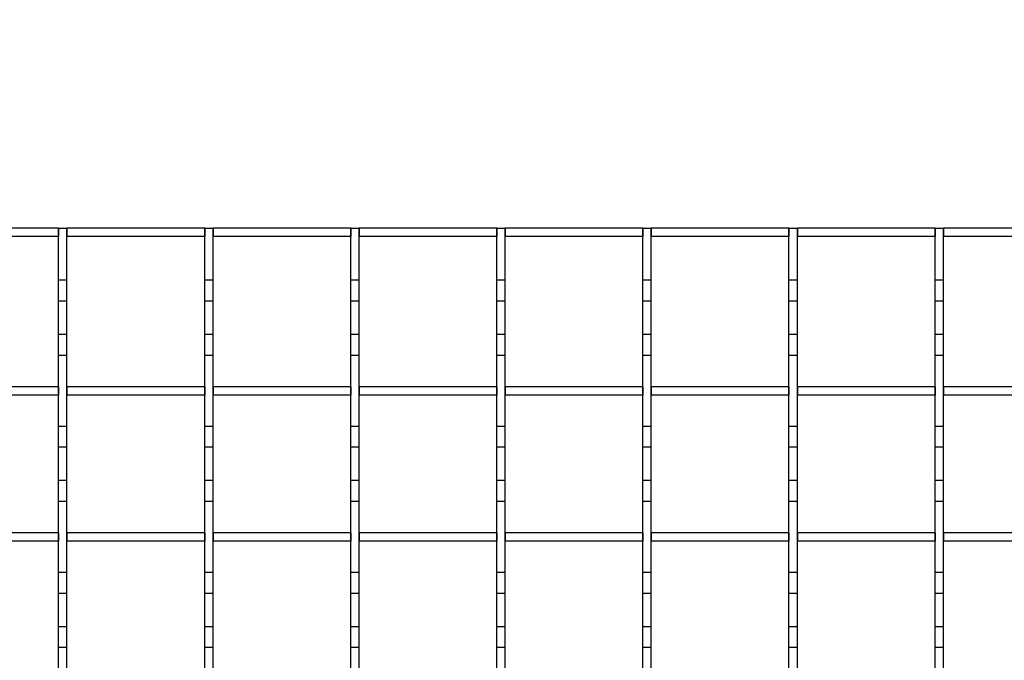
# Model space of a CAD drawing. Extents: x -72 to 51457, y 0 to 26838.
# Tile 115 of 203: x 9238 to 9474, y 9684 to 9838. Entities that reach past the tile are written whole.
import ezdxf
from ezdxf.enums import TextEntityAlignment as Align

# ---------------------------------------------------------------- set-up
doc = ezdxf.new("R2010")
doc.units = 0
doc.header["$LTSCALE"] = 12
for name, pattern in [('LDM', [0]), ('LEA', [0]), ('LFUN', [0]), ('SOLID_THIN', [0])]:
    doc.linetypes.add(name, pattern=pattern)
doc.layers.get('0').update_dxf_attribs({"linetype": 'CONTINUOUS'})
doc.layers.add('4', color=7, linetype='CONTINUOUS')
doc.styles.get("Standard").update_dxf_attribs({"font": 'medtext', "width": 0.75})
doc.styles.add('TDM', font='TXT', dxfattribs={"width": 0.675})
doc.dimstyles.new('MEDDIM1642', dxfattribs={"dimscale": 20, "dimtxt": 6, "dimasz": 3.5, "dimexe": 2.5, "dimexo": 2.5, "dimgap": 1.665, "dimtad": 1, "dimdec": 4, "dimrnd": 1, "dimzin": 12, "dimdsep": 46, "dimtxsty": 'Standard', "dimblk": 'MEDFUNV_7', "dimcen": 30, "dimclrd": 7, "dimclre": 7, "dimclrt": 7, "dimadec": 0, "dimazin": 0, "dimtfac": 0.7, "dimtdec": 4, "dimtmove": 0, "dimatfit": 3, "dimldrblk": 'MEDFUNV_7', "dimfxl": 0, "dimtolj": 1, "dimtzin": 0, "dimarcsym": 0})
doc.dimstyles.new('MEDDIM8157', dxfattribs={"dimscale": 20, "dimtxt": 6, "dimasz": 3.5, "dimexe": 2.5, "dimexo": 2.5, "dimgap": 1.665, "dimtad": 1, "dimdec": 4, "dimrnd": 1, "dimzin": 12, "dimdsep": 46, "dimtxsty": 'Standard', "dimblk": 'MEDFUNV_7', "dimcen": 30, "dimclrd": 7, "dimclre": 7, "dimclrt": 7, "dimadec": 0, "dimazin": 0, "dimtfac": 0.7, "dimtdec": 4, "dimtmove": 0, "dimatfit": 3, "dimldrblk": 'MEDFUNV_7', "dimfxl": 0, "dimtolj": 1, "dimtzin": 0, "dimarcsym": 0})

# ---------------------------------------------------------------- blocks, each defined once
blk = doc.blocks.new('MEDFUNV_6')
at = {"color": 0, "linetype": 'LFUN', "lineweight": -2}
for points in [[(1, 0.1333), (0, 0), (1, -0.1333), (1, 0.1333)], [(1, 0.1111), (0.1667, 0), (1, -0.1111)], [(1, 0.0889), (0.3333, 0), (1, -0.0889)], [(1, 0.0667), (0.5, 0), (1, -0.0667)], [(1, 0.0444), (0.6667, 0), (1, -0.0444)], [(1, 0.0222), (0.8333, 0), (1, -0.0222)]]:
    blk.add_lwpolyline(points, dxfattribs=at)
blk = doc.blocks.new('MEDFUNV_7')
at = {"color": 0, "linetype": 'LFUN', "lineweight": -2}
for points in [[(-1, 0.1333), (0, 0), (-1, -0.1333), (-1, 0.1333)], [(-1, 0.1111), (-0.1667, 0), (-1, -0.1111)], [(-1, 0.0889), (-0.3333, 0), (-1, -0.0889)], [(-1, 0.0667), (-0.5, 0), (-1, -0.0667)], [(-1, 0.0444), (-0.6667, 0), (-1, -0.0444)], [(-1, 0.0222), (-0.8333, 0), (-1, -0.0222)]]:
    blk.add_lwpolyline(points, dxfattribs=at)
blk = doc.blocks.new('MEDCLUMP_DIM_1643_')
at = {"layer": '4', "color": 7, "linetype": 'LEA', "lineweight": 25}
for p, q in [((5834.76, 9566.68), (5834.76, 10860.26)), ((10834.76, 9478.68), (10834.76, 10860.26))]:
    blk.add_line(p, q, dxfattribs=at)
at = {"layer": '4', "color": 7, "linetype": 'LDM', "lineweight": 25}
blk.add_line((5834.76, 10810.26), (10834.76, 10810.26), dxfattribs=at)
at = {"layer": '4', "color": 7, "linetype": 'LDM', "lineweight": 25, "xscale": 70, "yscale": 70, "zscale": 70}
for name, p in [('MEDFUNV_6', (5834.76, 10810.26)), ('MEDFUNV_7', (10834.76, 10810.26))]:
    blk.add_blockref(name, p, dxfattribs=at)
at = {"layer": '4', "color": 7, "lineweight": 25, "style": 'TDM', "width": 0.781579}
blk.add_text('5000', height=120, dxfattribs=at).set_placement((8186.26, 10810.26), align=Align.BOTTOM_LEFT)
blk = doc.blocks.new('*D70')
at = {"lineweight": 0}
blk.add_blockref('MEDCLUMP_DIM_1643_', (0, 0), dxfattribs=at)
blk = doc.blocks.new('MEDCLUMP_DIM_8158_')
at = {"layer": '4', "color": 7, "linetype": 'LEA', "lineweight": 25}
for p, q in [((5834.76, 10690.47), (5834.76, 11104.98)), ((11834.76, 9566.34), (11834.76, 11104.98))]:
    blk.add_line(p, q, dxfattribs=at)
at = {"layer": '4', "color": 7, "linetype": 'LDM', "lineweight": 25}
blk.add_line((5834.76, 11054.98), (11834.76, 11054.98), dxfattribs=at)
at = {"layer": '4', "color": 7, "linetype": 'LDM', "lineweight": 25, "xscale": 70, "yscale": 70, "zscale": 70}
for name, p in [('MEDFUNV_6', (5834.76, 11054.98)), ('MEDFUNV_7', (11834.76, 11054.98))]:
    blk.add_blockref(name, p, dxfattribs=at)
at = {"layer": '4', "color": 7, "lineweight": 25, "style": 'TDM'}
for s, width, p in [('( Option Aquaclean)', 0.748515, (8267.25, 11054.98)), ('6000', 0.781579, (7890.26, 11054.98))]:
    blk.add_text(s, height=120, dxfattribs=dict(at, width=width)).set_placement(p, align=Align.BOTTOM_LEFT)
blk = doc.blocks.new('*D16')
at = {"lineweight": 0}
blk.add_blockref('MEDCLUMP_DIM_8158_', (0, 0), dxfattribs=at)
blk = doc.blocks.new('Vela_Drauf')
at = {"color": 7, "linetype": 'SOLID_THIN', "lineweight": 25}
for p, q in [((9247.26, 9787.68), (9214.26, 9787.68)), ((9247.26, 9785.68), (9214.26, 9785.68)), ((9247.26, 9787.68), (9249.26, 9787.68)), ((9247.26, 9775.18), (9247.26, 9787.68)), ((9247.26, 9787.68), (9247.26, 9785.68)), ((9249.26, 9775.18), (9249.26, 9787.68)), ((9249.26, 9787.68), (9249.26, 9785.68)), ((9282.26, 9787.68), (9249.26, 9787.68)), ((9282.26, 9785.68), (9249.26, 9785.68)), ((9282.26, 9787.68), (9284.26, 9787.68)), ((9282.26, 9775.18), (9282.26, 9787.68)), ((9282.26, 9787.68), (9282.26, 9785.68)), ((9284.26, 9775.18), (9284.26, 9787.68)), ((9284.26, 9787.68), (9284.26, 9785.68)), ((9317.26, 9787.68), (9284.26, 9787.68)), ((9317.26, 9785.68), (9284.26, 9785.68)), ((9317.26, 9787.68), (9319.26, 9787.68)), ((9317.26, 9775.18), (9317.26, 9787.68)), ((9317.26, 9787.68), (9317.26, 9785.68)), ((9319.26, 9775.18), (9319.26, 9787.68)), ((9319.26, 9787.68), (9319.26, 9785.68)), ((9352.26, 9787.68), (9319.26, 9787.68)), ((9352.26, 9785.68), (9319.26, 9785.68)), ((9352.26, 9787.68), (9354.26, 9787.68)), ((9352.26, 9775.18), (9352.26, 9787.68)), ((9352.26, 9787.68), (9352.26, 9785.68)), ((9354.26, 9775.18), (9354.26, 9787.68)), ((9354.26, 9787.68), (9354.26, 9785.68)), ((9387.26, 9787.68), (9354.26, 9787.68)), ((9387.26, 9785.68), (9354.26, 9785.68)), ((9387.26, 9787.68), (9389.26, 9787.68)), ((9387.26, 9775.18), (9387.26, 9787.68)), ((9387.26, 9787.68), (9387.26, 9785.68)), ((9389.26, 9775.18), (9389.26, 9787.68)), ((9389.26, 9787.68), (9389.26, 9785.68)), ((9422.26, 9787.68), (9389.26, 9787.68)), ((9422.26, 9785.68), (9389.26, 9785.68)), ((9422.26, 9787.68), (9424.26, 9787.68)), ((9422.26, 9775.18), (9422.26, 9787.68)), ((9422.26, 9787.68), (9422.26, 9785.68)), ((9424.26, 9775.18), (9424.26, 9787.68)), ((9424.26, 9787.68), (9424.26, 9785.68)), ((9457.26, 9787.68), (9424.26, 9787.68)), ((9457.26, 9785.68), (9424.26, 9785.68)), ((9457.26, 9787.68), (9459.26, 9787.68)), ((9457.26, 9775.18), (9457.26, 9787.68)), ((9457.26, 9787.68), (9457.26, 9785.68)), ((9459.26, 9775.18), (9459.26, 9787.68)), ((9459.26, 9787.68), (9459.26, 9785.68)), ((9492.26, 9787.68), (9459.26, 9787.68)), ((9492.26, 9785.68), (9459.26, 9785.68)), ((9249.26, 9775.18), (9247.26, 9775.18)), ((9247.26, 9770.18), (9247.26, 9775.18)), ((9249.26, 9770.18), (9249.26, 9775.18)), ((9284.26, 9775.18), (9282.26, 9775.18)), ((9282.26, 9770.18), (9282.26, 9775.18)), ((9284.26, 9770.18), (9284.26, 9775.18)), ((9319.26, 9775.18), (9317.26, 9775.18)), ((9317.26, 9770.18), (9317.26, 9775.18)), ((9319.26, 9770.18), (9319.26, 9775.18)), ((9354.26, 9775.18), (9352.26, 9775.18)), ((9352.26, 9770.18), (9352.26, 9775.18)), ((9354.26, 9770.18), (9354.26, 9775.18)), ((9389.26, 9775.18), (9387.26, 9775.18)), ((9387.26, 9770.18), (9387.26, 9775.18)), ((9389.26, 9770.18), (9389.26, 9775.18)), ((9424.26, 9775.18), (9422.26, 9775.18)), ((9422.26, 9770.18), (9422.26, 9775.18)), ((9424.26, 9770.18), (9424.26, 9775.18)), ((9459.26, 9775.18), (9457.26, 9775.18)), ((9457.26, 9770.18), (9457.26, 9775.18)), ((9459.26, 9770.18), (9459.26, 9775.18)), ((9249.26, 9770.18), (9247.26, 9770.18)), ((9247.26, 9762.18), (9247.26, 9770.18)), ((9249.26, 9762.18), (9249.26, 9770.18)), ((9284.26, 9770.18), (9282.26, 9770.18)), ((9282.26, 9762.18), (9282.26, 9770.18)), ((9284.26, 9762.18), (9284.26, 9770.18)), ((9319.26, 9770.18), (9317.26, 9770.18)), ((9317.26, 9762.18), (9317.26, 9770.18)), ((9319.26, 9762.18), (9319.26, 9770.18)), ((9354.26, 9770.18), (9352.26, 9770.18)), ((9352.26, 9762.18), (9352.26, 9770.18)), ((9354.26, 9762.18), (9354.26, 9770.18)), ((9389.26, 9770.18), (9387.26, 9770.18)), ((9387.26, 9762.18), (9387.26, 9770.18)), ((9389.26, 9762.18), (9389.26, 9770.18)), ((9424.26, 9770.18), (9422.26, 9770.18)), ((9422.26, 9762.18), (9422.26, 9770.18)), ((9424.26, 9762.18), (9424.26, 9770.18)), ((9459.26, 9770.18), (9457.26, 9770.18)), ((9457.26, 9762.18), (9457.26, 9770.18)), ((9459.26, 9762.18), (9459.26, 9770.18)), ((9249.26, 9762.18), (9247.26, 9762.18)), ((9247.26, 9757.18), (9247.26, 9762.18)), ((9249.26, 9757.18), (9249.26, 9762.18)), ((9284.26, 9762.18), (9282.26, 9762.18)), ((9282.26, 9757.18), (9282.26, 9762.18)), ((9284.26, 9757.18), (9284.26, 9762.18)), ((9319.26, 9762.18), (9317.26, 9762.18)), ((9317.26, 9757.18), (9317.26, 9762.18)), ((9319.26, 9757.18), (9319.26, 9762.18)), ((9354.26, 9762.18), (9352.26, 9762.18)), ((9352.26, 9757.18), (9352.26, 9762.18)), ((9354.26, 9757.18), (9354.26, 9762.18)), ((9389.26, 9762.18), (9387.26, 9762.18)), ((9387.26, 9757.18), (9387.26, 9762.18)), ((9389.26, 9757.18), (9389.26, 9762.18)), ((9424.26, 9762.18), (9422.26, 9762.18)), ((9422.26, 9757.18), (9422.26, 9762.18)), ((9424.26, 9757.18), (9424.26, 9762.18)), ((9459.26, 9762.18), (9457.26, 9762.18)), ((9457.26, 9757.18), (9457.26, 9762.18)), ((9459.26, 9757.18), (9459.26, 9762.18)), ((9249.26, 9757.18), (9247.26, 9757.18)), ((9247.26, 9740.18), (9247.26, 9757.18)), ((9249.26, 9740.18), (9249.26, 9757.18)), ((9284.26, 9757.18), (9282.26, 9757.18)), ((9282.26, 9740.18), (9282.26, 9757.18)), ((9284.26, 9740.18), (9284.26, 9757.18)), ((9319.26, 9757.18), (9317.26, 9757.18)), ((9317.26, 9740.18), (9317.26, 9757.18)), ((9319.26, 9740.18), (9319.26, 9757.18)), ((9354.26, 9757.18), (9352.26, 9757.18)), ((9352.26, 9740.18), (9352.26, 9757.18)), ((9354.26, 9740.18), (9354.26, 9757.18)), ((9389.26, 9757.18), (9387.26, 9757.18)), ((9387.26, 9740.18), (9387.26, 9757.18)), ((9389.26, 9740.18), (9389.26, 9757.18)), ((9424.26, 9757.18), (9422.26, 9757.18)), ((9422.26, 9740.18), (9422.26, 9757.18)), ((9424.26, 9740.18), (9424.26, 9757.18)), ((9459.26, 9757.18), (9457.26, 9757.18)), ((9457.26, 9740.18), (9457.26, 9757.18)), ((9459.26, 9740.18), (9459.26, 9757.18)), ((9247.26, 9749.68), (9214.26, 9749.68)), ((9247.26, 9749.68), (9247.26, 9747.68)), ((9249.26, 9749.68), (9249.26, 9747.68)), ((9282.26, 9749.68), (9249.26, 9749.68)), ((9282.26, 9749.68), (9282.26, 9747.68)), ((9284.26, 9749.68), (9284.26, 9747.68)), ((9317.26, 9749.68), (9284.26, 9749.68)), ((9317.26, 9749.68), (9317.26, 9747.68)), ((9319.26, 9749.68), (9319.26, 9747.68)), ((9352.26, 9749.68), (9319.26, 9749.68)), ((9352.26, 9749.68), (9352.26, 9747.68)), ((9354.26, 9749.68), (9354.26, 9747.68)), ((9387.26, 9749.68), (9354.26, 9749.68)), ((9387.26, 9749.68), (9387.26, 9747.68)), ((9389.26, 9749.68), (9389.26, 9747.68)), ((9422.26, 9749.68), (9389.26, 9749.68)), ((9422.26, 9749.68), (9422.26, 9747.68)), ((9424.26, 9749.68), (9424.26, 9747.68)), ((9457.26, 9749.68), (9424.26, 9749.68)), ((9457.26, 9749.68), (9457.26, 9747.68)), ((9459.26, 9749.68), (9459.26, 9747.68)), ((9492.26, 9749.68), (9459.26, 9749.68)), ((9247.26, 9747.68), (9214.26, 9747.68)), ((9282.26, 9747.68), (9249.26, 9747.68)), ((9317.26, 9747.68), (9284.26, 9747.68)), ((9352.26, 9747.68), (9319.26, 9747.68)), ((9387.26, 9747.68), (9354.26, 9747.68)), ((9422.26, 9747.68), (9389.26, 9747.68)), ((9457.26, 9747.68), (9424.26, 9747.68)), ((9492.26, 9747.68), (9459.26, 9747.68)), ((9249.26, 9740.18), (9247.26, 9740.18)), ((9247.26, 9735.18), (9247.26, 9740.18)), ((9249.26, 9735.18), (9249.26, 9740.18)), ((9284.26, 9740.18), (9282.26, 9740.18)), ((9282.26, 9735.18), (9282.26, 9740.18)), ((9284.26, 9735.18), (9284.26, 9740.18)), ((9319.26, 9740.18), (9317.26, 9740.18)), ((9317.26, 9735.18), (9317.26, 9740.18)), ((9319.26, 9735.18), (9319.26, 9740.18)), ((9354.26, 9740.18), (9352.26, 9740.18)), ((9352.26, 9735.18), (9352.26, 9740.18)), ((9354.26, 9735.18), (9354.26, 9740.18)), ((9389.26, 9740.18), (9387.26, 9740.18)), ((9387.26, 9735.18), (9387.26, 9740.18)), ((9389.26, 9735.18), (9389.26, 9740.18)), ((9424.26, 9740.18), (9422.26, 9740.18)), ((9422.26, 9735.18), (9422.26, 9740.18)), ((9424.26, 9735.18), (9424.26, 9740.18)), ((9459.26, 9740.18), (9457.26, 9740.18)), ((9457.26, 9735.18), (9457.26, 9740.18)), ((9459.26, 9735.18), (9459.26, 9740.18)), ((9249.26, 9735.18), (9247.26, 9735.18)), ((9247.26, 9727.18), (9247.26, 9735.18)), ((9249.26, 9727.18), (9249.26, 9735.18)), ((9284.26, 9735.18), (9282.26, 9735.18)), ((9282.26, 9727.18), (9282.26, 9735.18)), ((9284.26, 9727.18), (9284.26, 9735.18)), ((9319.26, 9735.18), (9317.26, 9735.18)), ((9317.26, 9727.18), (9317.26, 9735.18)), ((9319.26, 9727.18), (9319.26, 9735.18)), ((9354.26, 9735.18), (9352.26, 9735.18)), ((9352.26, 9727.18), (9352.26, 9735.18)), ((9354.26, 9727.18), (9354.26, 9735.18)), ((9389.26, 9735.18), (9387.26, 9735.18)), ((9387.26, 9727.18), (9387.26, 9735.18)), ((9389.26, 9727.18), (9389.26, 9735.18)), ((9424.26, 9735.18), (9422.26, 9735.18)), ((9422.26, 9727.18), (9422.26, 9735.18)), ((9424.26, 9727.18), (9424.26, 9735.18)), ((9459.26, 9735.18), (9457.26, 9735.18)), ((9457.26, 9727.18), (9457.26, 9735.18)), ((9459.26, 9727.18), (9459.26, 9735.18)), ((9249.26, 9727.18), (9247.26, 9727.18)), ((9247.26, 9722.18), (9247.26, 9727.18)), ((9249.26, 9722.18), (9249.26, 9727.18)), ((9284.26, 9727.18), (9282.26, 9727.18)), ((9282.26, 9722.18), (9282.26, 9727.18)), ((9284.26, 9722.18), (9284.26, 9727.18)), ((9319.26, 9727.18), (9317.26, 9727.18)), ((9317.26, 9722.18), (9317.26, 9727.18)), ((9319.26, 9722.18), (9319.26, 9727.18)), ((9354.26, 9727.18), (9352.26, 9727.18)), ((9352.26, 9722.18), (9352.26, 9727.18)), ((9354.26, 9722.18), (9354.26, 9727.18)), ((9389.26, 9727.18), (9387.26, 9727.18)), ((9387.26, 9722.18), (9387.26, 9727.18)), ((9389.26, 9722.18), (9389.26, 9727.18)), ((9424.26, 9727.18), (9422.26, 9727.18)), ((9422.26, 9722.18), (9422.26, 9727.18)), ((9424.26, 9722.18), (9424.26, 9727.18)), ((9459.26, 9727.18), (9457.26, 9727.18)), ((9457.26, 9722.18), (9457.26, 9727.18)), ((9459.26, 9722.18), (9459.26, 9727.18)), ((9249.26, 9722.18), (9247.26, 9722.18)), ((9247.26, 9705.18), (9247.26, 9722.18)), ((9249.26, 9705.18), (9249.26, 9722.18)), ((9284.26, 9722.18), (9282.26, 9722.18)), ((9282.26, 9705.18), (9282.26, 9722.18)), ((9284.26, 9705.18), (9284.26, 9722.18)), ((9319.26, 9722.18), (9317.26, 9722.18)), ((9317.26, 9705.18), (9317.26, 9722.18)), ((9319.26, 9705.18), (9319.26, 9722.18)), ((9354.26, 9722.18), (9352.26, 9722.18)), ((9352.26, 9705.18), (9352.26, 9722.18)), ((9354.26, 9705.18), (9354.26, 9722.18)), ((9389.26, 9722.18), (9387.26, 9722.18)), ((9387.26, 9705.18), (9387.26, 9722.18)), ((9389.26, 9705.18), (9389.26, 9722.18)), ((9424.26, 9722.18), (9422.26, 9722.18)), ((9422.26, 9705.18), (9422.26, 9722.18)), ((9424.26, 9705.18), (9424.26, 9722.18)), ((9459.26, 9722.18), (9457.26, 9722.18)), ((9457.26, 9705.18), (9457.26, 9722.18)), ((9459.26, 9705.18), (9459.26, 9722.18)), ((9247.26, 9714.68), (9214.26, 9714.68)), ((9247.26, 9712.68), (9214.26, 9712.68)), ((9247.26, 9714.68), (9247.26, 9712.68)), ((9249.26, 9714.68), (9249.26, 9712.68)), ((9282.26, 9714.68), (9249.26, 9714.68)), ((9282.26, 9712.68), (9249.26, 9712.68)), ((9282.26, 9714.68), (9282.26, 9712.68)), ((9284.26, 9714.68), (9284.26, 9712.68)), ((9317.26, 9714.68), (9284.26, 9714.68)), ((9317.26, 9712.68), (9284.26, 9712.68)), ((9317.26, 9714.68), (9317.26, 9712.68)), ((9319.26, 9714.68), (9319.26, 9712.68)), ((9352.26, 9714.68), (9319.26, 9714.68)), ((9352.26, 9712.68), (9319.26, 9712.68)), ((9352.26, 9714.68), (9352.26, 9712.68)), ((9354.26, 9714.68), (9354.26, 9712.68)), ((9387.26, 9714.68), (9354.26, 9714.68)), ((9387.26, 9712.68), (9354.26, 9712.68)), ((9387.26, 9714.68), (9387.26, 9712.68)), ((9389.26, 9714.68), (9389.26, 9712.68)), ((9422.26, 9714.68), (9389.26, 9714.68)), ((9422.26, 9712.68), (9389.26, 9712.68)), ((9422.26, 9714.68), (9422.26, 9712.68)), ((9424.26, 9714.68), (9424.26, 9712.68)), ((9457.26, 9714.68), (9424.26, 9714.68)), ((9457.26, 9712.68), (9424.26, 9712.68)), ((9457.26, 9714.68), (9457.26, 9712.68)), ((9459.26, 9714.68), (9459.26, 9712.68)), ((9492.26, 9714.68), (9459.26, 9714.68)), ((9492.26, 9712.68), (9459.26, 9712.68)), ((9249.26, 9705.18), (9247.26, 9705.18)), ((9247.26, 9700.18), (9247.26, 9705.18)), ((9249.26, 9700.18), (9249.26, 9705.18)), ((9284.26, 9705.18), (9282.26, 9705.18)), ((9282.26, 9700.18), (9282.26, 9705.18)), ((9284.26, 9700.18), (9284.26, 9705.18)), ((9319.26, 9705.18), (9317.26, 9705.18)), ((9317.26, 9700.18), (9317.26, 9705.18)), ((9319.26, 9700.18), (9319.26, 9705.18)), ((9354.26, 9705.18), (9352.26, 9705.18)), ((9352.26, 9700.18), (9352.26, 9705.18)), ((9354.26, 9700.18), (9354.26, 9705.18)), ((9389.26, 9705.18), (9387.26, 9705.18)), ((9387.26, 9700.18), (9387.26, 9705.18)), ((9389.26, 9700.18), (9389.26, 9705.18)), ((9424.26, 9705.18), (9422.26, 9705.18)), ((9422.26, 9700.18), (9422.26, 9705.18)), ((9424.26, 9700.18), (9424.26, 9705.18)), ((9459.26, 9705.18), (9457.26, 9705.18)), ((9457.26, 9700.18), (9457.26, 9705.18)), ((9459.26, 9700.18), (9459.26, 9705.18)), ((9249.26, 9700.18), (9247.26, 9700.18)), ((9247.26, 9692.18), (9247.26, 9700.18)), ((9249.26, 9692.18), (9249.26, 9700.18)), ((9284.26, 9700.18), (9282.26, 9700.18)), ((9282.26, 9692.18), (9282.26, 9700.18)), ((9284.26, 9692.18), (9284.26, 9700.18)), ((9319.26, 9700.18), (9317.26, 9700.18)), ((9317.26, 9692.18), (9317.26, 9700.18)), ((9319.26, 9692.18), (9319.26, 9700.18)), ((9354.26, 9700.18), (9352.26, 9700.18)), ((9352.26, 9692.18), (9352.26, 9700.18)), ((9354.26, 9692.18), (9354.26, 9700.18)), ((9389.26, 9700.18), (9387.26, 9700.18)), ((9387.26, 9692.18), (9387.26, 9700.18)), ((9389.26, 9692.18), (9389.26, 9700.18)), ((9424.26, 9700.18), (9422.26, 9700.18)), ((9422.26, 9692.18), (9422.26, 9700.18)), ((9424.26, 9692.18), (9424.26, 9700.18)), ((9459.26, 9700.18), (9457.26, 9700.18)), ((9457.26, 9692.18), (9457.26, 9700.18)), ((9459.26, 9692.18), (9459.26, 9700.18)), ((9249.26, 9692.18), (9247.26, 9692.18)), ((9247.26, 9687.18), (9247.26, 9692.18)), ((9249.26, 9687.18), (9249.26, 9692.18)), ((9284.26, 9692.18), (9282.26, 9692.18)), ((9282.26, 9687.18), (9282.26, 9692.18)), ((9284.26, 9687.18), (9284.26, 9692.18)), ((9319.26, 9692.18), (9317.26, 9692.18)), ((9317.26, 9687.18), (9317.26, 9692.18)), ((9319.26, 9687.18), (9319.26, 9692.18)), ((9354.26, 9692.18), (9352.26, 9692.18)), ((9352.26, 9687.18), (9352.26, 9692.18)), ((9354.26, 9687.18), (9354.26, 9692.18)), ((9389.26, 9692.18), (9387.26, 9692.18)), ((9387.26, 9687.18), (9387.26, 9692.18)), ((9389.26, 9687.18), (9389.26, 9692.18)), ((9424.26, 9692.18), (9422.26, 9692.18)), ((9422.26, 9687.18), (9422.26, 9692.18)), ((9424.26, 9687.18), (9424.26, 9692.18)), ((9459.26, 9692.18), (9457.26, 9692.18)), ((9457.26, 9687.18), (9457.26, 9692.18)), ((9459.26, 9687.18), (9459.26, 9692.18)), ((9249.26, 9687.18), (9247.26, 9687.18)), ((9247.26, 9670.18), (9247.26, 9687.18)), ((9249.26, 9670.18), (9249.26, 9687.18)), ((9284.26, 9687.18), (9282.26, 9687.18)), ((9282.26, 9670.18), (9282.26, 9687.18)), ((9284.26, 9670.18), (9284.26, 9687.18)), ((9319.26, 9687.18), (9317.26, 9687.18)), ((9317.26, 9670.18), (9317.26, 9687.18)), ((9319.26, 9670.18), (9319.26, 9687.18)), ((9354.26, 9687.18), (9352.26, 9687.18)), ((9352.26, 9670.18), (9352.26, 9687.18)), ((9354.26, 9670.18), (9354.26, 9687.18)), ((9389.26, 9687.18), (9387.26, 9687.18)), ((9387.26, 9670.18), (9387.26, 9687.18)), ((9389.26, 9670.18), (9389.26, 9687.18)), ((9424.26, 9687.18), (9422.26, 9687.18)), ((9422.26, 9670.18), (9422.26, 9687.18)), ((9424.26, 9670.18), (9424.26, 9687.18)), ((9459.26, 9687.18), (9457.26, 9687.18)), ((9457.26, 9670.18), (9457.26, 9687.18)), ((9459.26, 9670.18), (9459.26, 9687.18))]:
    blk.add_line(p, q, dxfattribs=at)
blk = doc.blocks.new('Türen_Drauf')
at = {"color": 7, "linetype": 'SOLID_THIN', "lineweight": 25}
for p, q in [((9247.26, 9787.68), (9214.26, 9787.68)), ((9247.26, 9785.68), (9214.26, 9785.68)), ((9247.26, 9787.68), (9249.26, 9787.68)), ((9247.26, 9775.18), (9247.26, 9787.68)), ((9247.26, 9787.68), (9247.26, 9785.68)), ((9249.26, 9775.18), (9249.26, 9787.68)), ((9249.26, 9787.68), (9249.26, 9785.68)), ((9282.26, 9787.68), (9249.26, 9787.68)), ((9282.26, 9785.68), (9249.26, 9785.68)), ((9282.26, 9787.68), (9284.26, 9787.68)), ((9282.26, 9775.18), (9282.26, 9787.68)), ((9282.26, 9787.68), (9282.26, 9785.68)), ((9284.26, 9775.18), (9284.26, 9787.68)), ((9284.26, 9787.68), (9284.26, 9785.68)), ((9317.26, 9787.68), (9284.26, 9787.68)), ((9317.26, 9785.68), (9284.26, 9785.68)), ((9317.26, 9787.68), (9319.26, 9787.68)), ((9317.26, 9775.18), (9317.26, 9787.68)), ((9317.26, 9787.68), (9317.26, 9785.68)), ((9319.26, 9775.18), (9319.26, 9787.68)), ((9319.26, 9787.68), (9319.26, 9785.68)), ((9352.26, 9787.68), (9319.26, 9787.68)), ((9352.26, 9785.68), (9319.26, 9785.68)), ((9352.26, 9787.68), (9354.26, 9787.68)), ((9352.26, 9775.18), (9352.26, 9787.68)), ((9352.26, 9787.68), (9352.26, 9785.68)), ((9354.26, 9775.18), (9354.26, 9787.68)), ((9354.26, 9787.68), (9354.26, 9785.68)), ((9387.26, 9787.68), (9354.26, 9787.68)), ((9387.26, 9785.68), (9354.26, 9785.68)), ((9387.26, 9787.68), (9389.26, 9787.68)), ((9387.26, 9775.18), (9387.26, 9787.68)), ((9387.26, 9787.68), (9387.26, 9785.68)), ((9389.26, 9775.18), (9389.26, 9787.68)), ((9389.26, 9787.68), (9389.26, 9785.68)), ((9422.26, 9787.68), (9389.26, 9787.68)), ((9422.26, 9785.68), (9389.26, 9785.68)), ((9422.26, 9787.68), (9424.26, 9787.68)), ((9422.26, 9775.18), (9422.26, 9787.68)), ((9422.26, 9787.68), (9422.26, 9785.68)), ((9424.26, 9775.18), (9424.26, 9787.68)), ((9424.26, 9787.68), (9424.26, 9785.68)), ((9457.26, 9787.68), (9424.26, 9787.68)), ((9457.26, 9785.68), (9424.26, 9785.68)), ((9457.26, 9787.68), (9459.26, 9787.68)), ((9457.26, 9775.18), (9457.26, 9787.68)), ((9457.26, 9787.68), (9457.26, 9785.68)), ((9459.26, 9775.18), (9459.26, 9787.68)), ((9459.26, 9787.68), (9459.26, 9785.68)), ((9492.26, 9787.68), (9459.26, 9787.68)), ((9492.26, 9785.68), (9459.26, 9785.68)), ((9249.26, 9775.18), (9247.26, 9775.18)), ((9247.26, 9770.18), (9247.26, 9775.18)), ((9249.26, 9770.18), (9249.26, 9775.18)), ((9284.26, 9775.18), (9282.26, 9775.18)), ((9282.26, 9770.18), (9282.26, 9775.18)), ((9284.26, 9770.18), (9284.26, 9775.18)), ((9319.26, 9775.18), (9317.26, 9775.18)), ((9317.26, 9770.18), (9317.26, 9775.18)), ((9319.26, 9770.18), (9319.26, 9775.18)), ((9354.26, 9775.18), (9352.26, 9775.18)), ((9352.26, 9770.18), (9352.26, 9775.18)), ((9354.26, 9770.18), (9354.26, 9775.18)), ((9389.26, 9775.18), (9387.26, 9775.18)), ((9387.26, 9770.18), (9387.26, 9775.18)), ((9389.26, 9770.18), (9389.26, 9775.18)), ((9424.26, 9775.18), (9422.26, 9775.18)), ((9422.26, 9770.18), (9422.26, 9775.18)), ((9424.26, 9770.18), (9424.26, 9775.18)), ((9459.26, 9775.18), (9457.26, 9775.18)), ((9457.26, 9770.18), (9457.26, 9775.18)), ((9459.26, 9770.18), (9459.26, 9775.18)), ((9249.26, 9770.18), (9247.26, 9770.18)), ((9247.26, 9762.18), (9247.26, 9770.18)), ((9249.26, 9762.18), (9249.26, 9770.18)), ((9284.26, 9770.18), (9282.26, 9770.18)), ((9282.26, 9762.18), (9282.26, 9770.18)), ((9284.26, 9762.18), (9284.26, 9770.18)), ((9319.26, 9770.18), (9317.26, 9770.18)), ((9317.26, 9762.18), (9317.26, 9770.18)), ((9319.26, 9762.18), (9319.26, 9770.18)), ((9354.26, 9770.18), (9352.26, 9770.18)), ((9352.26, 9762.18), (9352.26, 9770.18)), ((9354.26, 9762.18), (9354.26, 9770.18)), ((9389.26, 9770.18), (9387.26, 9770.18)), ((9387.26, 9762.18), (9387.26, 9770.18)), ((9389.26, 9762.18), (9389.26, 9770.18)), ((9424.26, 9770.18), (9422.26, 9770.18)), ((9422.26, 9762.18), (9422.26, 9770.18)), ((9424.26, 9762.18), (9424.26, 9770.18)), ((9459.26, 9770.18), (9457.26, 9770.18)), ((9457.26, 9762.18), (9457.26, 9770.18)), ((9459.26, 9762.18), (9459.26, 9770.18)), ((9249.26, 9762.18), (9247.26, 9762.18)), ((9247.26, 9757.18), (9247.26, 9762.18)), ((9249.26, 9757.18), (9249.26, 9762.18)), ((9284.26, 9762.18), (9282.26, 9762.18)), ((9282.26, 9757.18), (9282.26, 9762.18)), ((9284.26, 9757.18), (9284.26, 9762.18)), ((9319.26, 9762.18), (9317.26, 9762.18)), ((9317.26, 9757.18), (9317.26, 9762.18)), ((9319.26, 9757.18), (9319.26, 9762.18)), ((9354.26, 9762.18), (9352.26, 9762.18)), ((9352.26, 9757.18), (9352.26, 9762.18)), ((9354.26, 9757.18), (9354.26, 9762.18)), ((9389.26, 9762.18), (9387.26, 9762.18)), ((9387.26, 9757.18), (9387.26, 9762.18)), ((9389.26, 9757.18), (9389.26, 9762.18)), ((9424.26, 9762.18), (9422.26, 9762.18)), ((9422.26, 9757.18), (9422.26, 9762.18)), ((9424.26, 9757.18), (9424.26, 9762.18)), ((9459.26, 9762.18), (9457.26, 9762.18)), ((9457.26, 9757.18), (9457.26, 9762.18)), ((9459.26, 9757.18), (9459.26, 9762.18)), ((9249.26, 9757.18), (9247.26, 9757.18)), ((9247.26, 9740.18), (9247.26, 9757.18)), ((9249.26, 9740.18), (9249.26, 9757.18)), ((9284.26, 9757.18), (9282.26, 9757.18)), ((9282.26, 9740.18), (9282.26, 9757.18)), ((9284.26, 9740.18), (9284.26, 9757.18)), ((9319.26, 9757.18), (9317.26, 9757.18)), ((9317.26, 9740.18), (9317.26, 9757.18)), ((9319.26, 9740.18), (9319.26, 9757.18)), ((9354.26, 9757.18), (9352.26, 9757.18)), ((9352.26, 9740.18), (9352.26, 9757.18)), ((9354.26, 9740.18), (9354.26, 9757.18)), ((9389.26, 9757.18), (9387.26, 9757.18)), ((9387.26, 9740.18), (9387.26, 9757.18)), ((9389.26, 9740.18), (9389.26, 9757.18)), ((9424.26, 9757.18), (9422.26, 9757.18)), ((9422.26, 9740.18), (9422.26, 9757.18)), ((9424.26, 9740.18), (9424.26, 9757.18)), ((9459.26, 9757.18), (9457.26, 9757.18)), ((9457.26, 9740.18), (9457.26, 9757.18)), ((9459.26, 9740.18), (9459.26, 9757.18)), ((9247.26, 9749.68), (9214.26, 9749.68)), ((9247.26, 9749.68), (9247.26, 9747.68)), ((9249.26, 9749.68), (9249.26, 9747.68)), ((9282.26, 9749.68), (9249.26, 9749.68)), ((9282.26, 9749.68), (9282.26, 9747.68)), ((9284.26, 9749.68), (9284.26, 9747.68)), ((9317.26, 9749.68), (9284.26, 9749.68)), ((9317.26, 9749.68), (9317.26, 9747.68)), ((9319.26, 9749.68), (9319.26, 9747.68)), ((9352.26, 9749.68), (9319.26, 9749.68)), ((9352.26, 9749.68), (9352.26, 9747.68)), ((9354.26, 9749.68), (9354.26, 9747.68)), ((9387.26, 9749.68), (9354.26, 9749.68)), ((9387.26, 9749.68), (9387.26, 9747.68)), ((9389.26, 9749.68), (9389.26, 9747.68)), ((9422.26, 9749.68), (9389.26, 9749.68)), ((9422.26, 9749.68), (9422.26, 9747.68)), ((9424.26, 9749.68), (9424.26, 9747.68)), ((9457.26, 9749.68), (9424.26, 9749.68)), ((9457.26, 9749.68), (9457.26, 9747.68)), ((9459.26, 9749.68), (9459.26, 9747.68)), ((9492.26, 9749.68), (9459.26, 9749.68)), ((9247.26, 9747.68), (9214.26, 9747.68)), ((9282.26, 9747.68), (9249.26, 9747.68)), ((9317.26, 9747.68), (9284.26, 9747.68)), ((9352.26, 9747.68), (9319.26, 9747.68)), ((9387.26, 9747.68), (9354.26, 9747.68)), ((9422.26, 9747.68), (9389.26, 9747.68)), ((9457.26, 9747.68), (9424.26, 9747.68)), ((9492.26, 9747.68), (9459.26, 9747.68)), ((9249.26, 9740.18), (9247.26, 9740.18)), ((9247.26, 9735.18), (9247.26, 9740.18)), ((9249.26, 9735.18), (9249.26, 9740.18)), ((9284.26, 9740.18), (9282.26, 9740.18)), ((9282.26, 9735.18), (9282.26, 9740.18)), ((9284.26, 9735.18), (9284.26, 9740.18)), ((9319.26, 9740.18), (9317.26, 9740.18)), ((9317.26, 9735.18), (9317.26, 9740.18)), ((9319.26, 9735.18), (9319.26, 9740.18)), ((9354.26, 9740.18), (9352.26, 9740.18)), ((9352.26, 9735.18), (9352.26, 9740.18)), ((9354.26, 9735.18), (9354.26, 9740.18)), ((9389.26, 9740.18), (9387.26, 9740.18)), ((9387.26, 9735.18), (9387.26, 9740.18)), ((9389.26, 9735.18), (9389.26, 9740.18)), ((9424.26, 9740.18), (9422.26, 9740.18)), ((9422.26, 9735.18), (9422.26, 9740.18)), ((9424.26, 9735.18), (9424.26, 9740.18)), ((9459.26, 9740.18), (9457.26, 9740.18)), ((9457.26, 9735.18), (9457.26, 9740.18)), ((9459.26, 9735.18), (9459.26, 9740.18)), ((9249.26, 9735.18), (9247.26, 9735.18)), ((9247.26, 9727.18), (9247.26, 9735.18)), ((9249.26, 9727.18), (9249.26, 9735.18)), ((9284.26, 9735.18), (9282.26, 9735.18)), ((9282.26, 9727.18), (9282.26, 9735.18)), ((9284.26, 9727.18), (9284.26, 9735.18)), ((9319.26, 9735.18), (9317.26, 9735.18)), ((9317.26, 9727.18), (9317.26, 9735.18)), ((9319.26, 9727.18), (9319.26, 9735.18)), ((9354.26, 9735.18), (9352.26, 9735.18)), ((9352.26, 9727.18), (9352.26, 9735.18)), ((9354.26, 9727.18), (9354.26, 9735.18)), ((9389.26, 9735.18), (9387.26, 9735.18)), ((9387.26, 9727.18), (9387.26, 9735.18)), ((9389.26, 9727.18), (9389.26, 9735.18)), ((9424.26, 9735.18), (9422.26, 9735.18)), ((9422.26, 9727.18), (9422.26, 9735.18)), ((9424.26, 9727.18), (9424.26, 9735.18)), ((9459.26, 9735.18), (9457.26, 9735.18)), ((9457.26, 9727.18), (9457.26, 9735.18)), ((9459.26, 9727.18), (9459.26, 9735.18)), ((9249.26, 9727.18), (9247.26, 9727.18)), ((9247.26, 9722.18), (9247.26, 9727.18)), ((9249.26, 9722.18), (9249.26, 9727.18)), ((9284.26, 9727.18), (9282.26, 9727.18)), ((9282.26, 9722.18), (9282.26, 9727.18)), ((9284.26, 9722.18), (9284.26, 9727.18)), ((9319.26, 9727.18), (9317.26, 9727.18)), ((9317.26, 9722.18), (9317.26, 9727.18)), ((9319.26, 9722.18), (9319.26, 9727.18)), ((9354.26, 9727.18), (9352.26, 9727.18)), ((9352.26, 9722.18), (9352.26, 9727.18)), ((9354.26, 9722.18), (9354.26, 9727.18)), ((9389.26, 9727.18), (9387.26, 9727.18)), ((9387.26, 9722.18), (9387.26, 9727.18)), ((9389.26, 9722.18), (9389.26, 9727.18)), ((9424.26, 9727.18), (9422.26, 9727.18)), ((9422.26, 9722.18), (9422.26, 9727.18)), ((9424.26, 9722.18), (9424.26, 9727.18)), ((9459.26, 9727.18), (9457.26, 9727.18)), ((9457.26, 9722.18), (9457.26, 9727.18)), ((9459.26, 9722.18), (9459.26, 9727.18)), ((9249.26, 9722.18), (9247.26, 9722.18)), ((9247.26, 9705.18), (9247.26, 9722.18)), ((9249.26, 9705.18), (9249.26, 9722.18)), ((9284.26, 9722.18), (9282.26, 9722.18)), ((9282.26, 9705.18), (9282.26, 9722.18)), ((9284.26, 9705.18), (9284.26, 9722.18)), ((9319.26, 9722.18), (9317.26, 9722.18)), ((9317.26, 9705.18), (9317.26, 9722.18)), ((9319.26, 9705.18), (9319.26, 9722.18)), ((9354.26, 9722.18), (9352.26, 9722.18)), ((9352.26, 9705.18), (9352.26, 9722.18)), ((9354.26, 9705.18), (9354.26, 9722.18)), ((9389.26, 9722.18), (9387.26, 9722.18)), ((9387.26, 9705.18), (9387.26, 9722.18)), ((9389.26, 9705.18), (9389.26, 9722.18)), ((9424.26, 9722.18), (9422.26, 9722.18)), ((9422.26, 9705.18), (9422.26, 9722.18)), ((9424.26, 9705.18), (9424.26, 9722.18)), ((9459.26, 9722.18), (9457.26, 9722.18)), ((9457.26, 9705.18), (9457.26, 9722.18)), ((9459.26, 9705.18), (9459.26, 9722.18)), ((9247.26, 9714.68), (9214.26, 9714.68)), ((9247.26, 9712.68), (9214.26, 9712.68)), ((9247.26, 9714.68), (9247.26, 9712.68)), ((9249.26, 9714.68), (9249.26, 9712.68)), ((9282.26, 9714.68), (9249.26, 9714.68)), ((9282.26, 9712.68), (9249.26, 9712.68)), ((9282.26, 9714.68), (9282.26, 9712.68)), ((9284.26, 9714.68), (9284.26, 9712.68)), ((9317.26, 9714.68), (9284.26, 9714.68)), ((9317.26, 9712.68), (9284.26, 9712.68)), ((9317.26, 9714.68), (9317.26, 9712.68)), ((9319.26, 9714.68), (9319.26, 9712.68)), ((9352.26, 9714.68), (9319.26, 9714.68)), ((9352.26, 9712.68), (9319.26, 9712.68)), ((9352.26, 9714.68), (9352.26, 9712.68)), ((9354.26, 9714.68), (9354.26, 9712.68)), ((9387.26, 9714.68), (9354.26, 9714.68)), ((9387.26, 9712.68), (9354.26, 9712.68)), ((9387.26, 9714.68), (9387.26, 9712.68)), ((9389.26, 9714.68), (9389.26, 9712.68)), ((9422.26, 9714.68), (9389.26, 9714.68)), ((9422.26, 9712.68), (9389.26, 9712.68)), ((9422.26, 9714.68), (9422.26, 9712.68)), ((9424.26, 9714.68), (9424.26, 9712.68)), ((9457.26, 9714.68), (9424.26, 9714.68)), ((9457.26, 9712.68), (9424.26, 9712.68)), ((9457.26, 9714.68), (9457.26, 9712.68)), ((9459.26, 9714.68), (9459.26, 9712.68)), ((9492.26, 9714.68), (9459.26, 9714.68)), ((9492.26, 9712.68), (9459.26, 9712.68)), ((9249.26, 9705.18), (9247.26, 9705.18)), ((9247.26, 9700.18), (9247.26, 9705.18)), ((9249.26, 9700.18), (9249.26, 9705.18)), ((9284.26, 9705.18), (9282.26, 9705.18)), ((9282.26, 9700.18), (9282.26, 9705.18)), ((9284.26, 9700.18), (9284.26, 9705.18)), ((9319.26, 9705.18), (9317.26, 9705.18)), ((9317.26, 9700.18), (9317.26, 9705.18)), ((9319.26, 9700.18), (9319.26, 9705.18)), ((9354.26, 9705.18), (9352.26, 9705.18)), ((9352.26, 9700.18), (9352.26, 9705.18)), ((9354.26, 9700.18), (9354.26, 9705.18)), ((9389.26, 9705.18), (9387.26, 9705.18)), ((9387.26, 9700.18), (9387.26, 9705.18)), ((9389.26, 9700.18), (9389.26, 9705.18)), ((9424.26, 9705.18), (9422.26, 9705.18)), ((9422.26, 9700.18), (9422.26, 9705.18)), ((9424.26, 9700.18), (9424.26, 9705.18)), ((9459.26, 9705.18), (9457.26, 9705.18)), ((9457.26, 9700.18), (9457.26, 9705.18)), ((9459.26, 9700.18), (9459.26, 9705.18)), ((9249.26, 9700.18), (9247.26, 9700.18)), ((9247.26, 9692.18), (9247.26, 9700.18)), ((9249.26, 9692.18), (9249.26, 9700.18)), ((9284.26, 9700.18), (9282.26, 9700.18)), ((9282.26, 9692.18), (9282.26, 9700.18)), ((9284.26, 9692.18), (9284.26, 9700.18)), ((9319.26, 9700.18), (9317.26, 9700.18)), ((9317.26, 9692.18), (9317.26, 9700.18)), ((9319.26, 9692.18), (9319.26, 9700.18)), ((9354.26, 9700.18), (9352.26, 9700.18)), ((9352.26, 9692.18), (9352.26, 9700.18)), ((9354.26, 9692.18), (9354.26, 9700.18)), ((9389.26, 9700.18), (9387.26, 9700.18)), ((9387.26, 9692.18), (9387.26, 9700.18)), ((9389.26, 9692.18), (9389.26, 9700.18)), ((9424.26, 9700.18), (9422.26, 9700.18)), ((9422.26, 9692.18), (9422.26, 9700.18)), ((9424.26, 9692.18), (9424.26, 9700.18)), ((9459.26, 9700.18), (9457.26, 9700.18)), ((9457.26, 9692.18), (9457.26, 9700.18)), ((9459.26, 9692.18), (9459.26, 9700.18)), ((9249.26, 9692.18), (9247.26, 9692.18)), ((9247.26, 9687.18), (9247.26, 9692.18)), ((9249.26, 9687.18), (9249.26, 9692.18)), ((9284.26, 9692.18), (9282.26, 9692.18)), ((9282.26, 9687.18), (9282.26, 9692.18)), ((9284.26, 9687.18), (9284.26, 9692.18)), ((9319.26, 9692.18), (9317.26, 9692.18)), ((9317.26, 9687.18), (9317.26, 9692.18)), ((9319.26, 9687.18), (9319.26, 9692.18)), ((9354.26, 9692.18), (9352.26, 9692.18)), ((9352.26, 9687.18), (9352.26, 9692.18)), ((9354.26, 9687.18), (9354.26, 9692.18)), ((9389.26, 9692.18), (9387.26, 9692.18)), ((9387.26, 9687.18), (9387.26, 9692.18)), ((9389.26, 9687.18), (9389.26, 9692.18)), ((9424.26, 9692.18), (9422.26, 9692.18)), ((9422.26, 9687.18), (9422.26, 9692.18)), ((9424.26, 9687.18), (9424.26, 9692.18)), ((9459.26, 9692.18), (9457.26, 9692.18)), ((9457.26, 9687.18), (9457.26, 9692.18)), ((9459.26, 9687.18), (9459.26, 9692.18)), ((9249.26, 9687.18), (9247.26, 9687.18)), ((9247.26, 9670.18), (9247.26, 9687.18)), ((9249.26, 9670.18), (9249.26, 9687.18)), ((9284.26, 9687.18), (9282.26, 9687.18)), ((9282.26, 9670.18), (9282.26, 9687.18)), ((9284.26, 9670.18), (9284.26, 9687.18)), ((9319.26, 9687.18), (9317.26, 9687.18)), ((9317.26, 9670.18), (9317.26, 9687.18)), ((9319.26, 9670.18), (9319.26, 9687.18)), ((9354.26, 9687.18), (9352.26, 9687.18)), ((9352.26, 9670.18), (9352.26, 9687.18)), ((9354.26, 9670.18), (9354.26, 9687.18)), ((9389.26, 9687.18), (9387.26, 9687.18)), ((9387.26, 9670.18), (9387.26, 9687.18)), ((9389.26, 9670.18), (9389.26, 9687.18)), ((9424.26, 9687.18), (9422.26, 9687.18)), ((9422.26, 9670.18), (9422.26, 9687.18)), ((9424.26, 9670.18), (9424.26, 9687.18)), ((9459.26, 9687.18), (9457.26, 9687.18)), ((9457.26, 9670.18), (9457.26, 9687.18)), ((9459.26, 9670.18), (9459.26, 9687.18))]:
    blk.add_line(p, q, dxfattribs=at)

msp = doc.modelspace()

# ---------------------------------------------------------------- block references
at = {"lineweight": 0}
for name in ['Türen_Drauf', 'Vela_Drauf']:
    msp.add_blockref(name, (0, 0), dxfattribs=at)

# ---------------------------------------------------------------- dimensions: what is measured, and where the dimension line sits
at = {"layer": '4', "color": 7, "linetype": 'LDM', "lineweight": 25}
dim = msp.add_linear_dim(base=(5834.76, 11054.98), p1=(11834.76, 9546.34), p2=(5834.76, 10670.47), text='<> ( Option Aquaclean)', dimstyle='MEDDIM8157', override={"dimscale": 20, "dimdec": 0, "dimblk": 'MEDFUNV_7', "dimclrd": 7, "dimclre": 7, "dimclrt": 7, "dimtzin": 8}, dxfattribs=at)
dim.commit()
dim.dimension.update_dxf_attribs({"geometry": '*D16', "text_midpoint": (8038.76, 11154.98)})
dim = msp.add_linear_dim(base=(5834.76, 10810.26), p1=(10834.76, 9458.68), p2=(5834.76, 9546.68), dimstyle='MEDDIM1642', override={"dimscale": 20, "dimdec": 0, "dimblk": 'MEDFUNV_7', "dimclrd": 7, "dimclre": 7, "dimclrt": 7, "dimtzin": 8}, dxfattribs=at)
dim.commit()
dim.dimension.update_dxf_attribs({"geometry": '*D70', "text_midpoint": (8334.76, 10910.26)})

doc.saveas('drawing.dxf')
